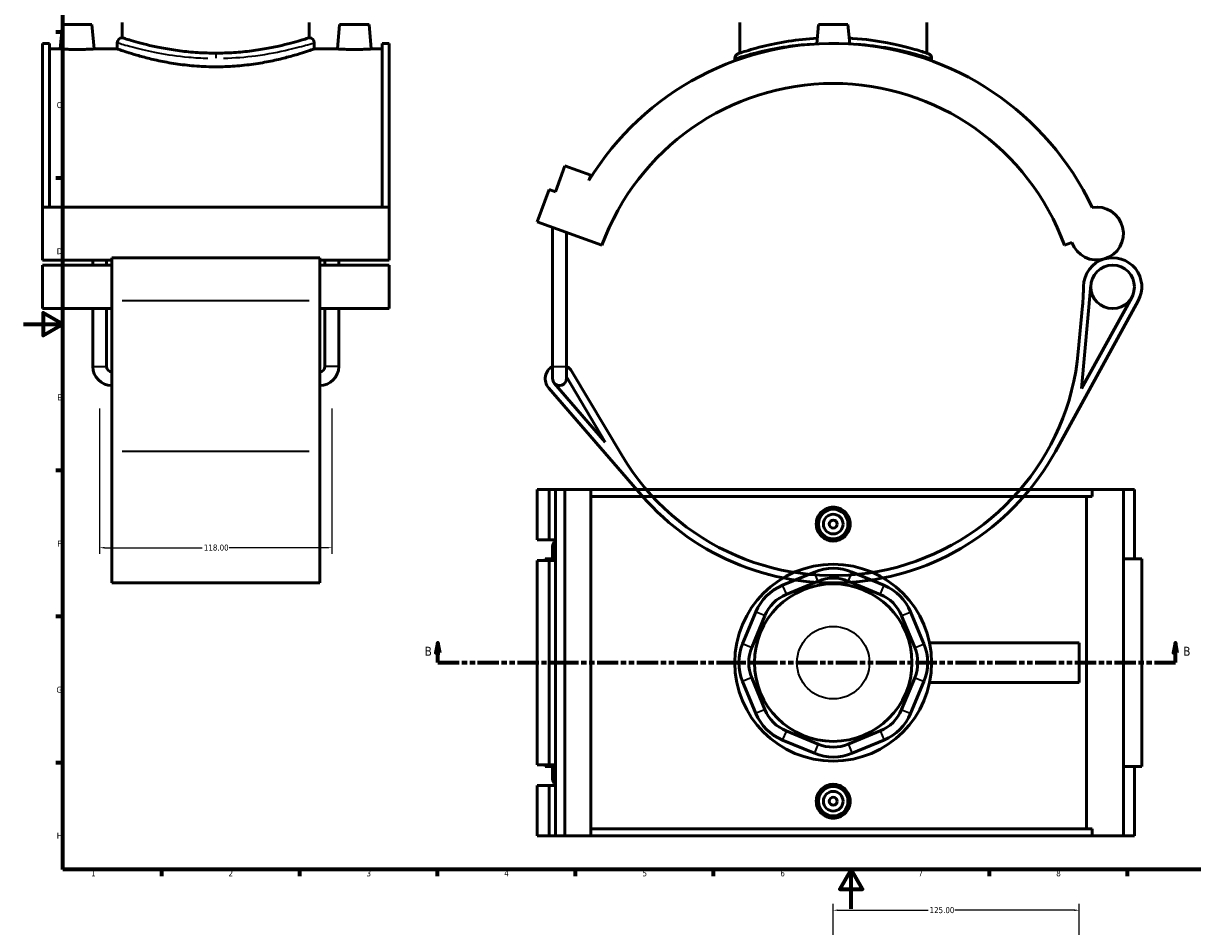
# Model space of a CAD drawing. Header units: millimetres. Extents: x 0 to 919, y -450 to 1036.
# Tile 2 of 5: x 0 to 594, y -9 to 450. Entities that reach past the tile are written whole.
import ezdxf

# ---------------------------------------------------------------- set-up
doc = ezdxf.new("R2010")
doc.units = ezdxf.units.MM
doc.linetypes.add('DOUBLE_DASH_CHAIN', pattern=[1.2403, 0.6614, -0.0827, 0.1654, -0.0827, 0.1654, -0.0827])
for name, color, linetype, lineweight in [('Border (ANSI)', 7, 'Continuous', 70), ('Dimension (ANSI)', 7, 'Continuous', 25), ('Section Line (ANSI)', 7, 'DOUBLE_DASH_CHAIN', 70), ('Visible (ANSI)', 7, 'Continuous', 50), ('Visible Narrow (ANSI)', 7, 'Continuous', 35)]:
    doc.layers.add(name, color=color, linetype=linetype, lineweight=lineweight)
doc.styles.add('Label Text (ANSI)', font='tahoma.ttf')
doc.styles.add('Note Text (ANSI)', font='tahoma.ttf')
doc.dimstyles.new('Default - mm (ANSI)', dxfattribs={"dimtxt": 3.048, "dimasz": 2.5, "dimexe": 3.175, "dimexo": 1.6002, "dimgap": 0.8, "dimtad": 0, "dimtoh": 1, "dimrnd": 1e-08, "dimzin": 4, "dimdsep": 46, "dimtxsty": 'Note Text (ANSI)', "dimcen": 0.09, "dimdle": 10, "dimclrd": 256, "dimclre": 256, "dimclrt": 256, "dimadec": 1, "dimazin": 1, "dimtfac": 1, "dimtofl": 0, "dimtmove": 0, "dimatfit": 3, "dimfxl": 1, "dimtolj": 1, "dimtzin": 4, "dimlwd": -1, "dimlwe": -1, "dimarcsym": 0})

# ---------------------------------------------------------------- blocks, each defined once
blk = doc.blocks.new('Borders Default Border')
at = {"layer": 'Border (ANSI)'}
for p, q in [((20, 445.5), (16.55, 445.5)), ((20, 371.25), (16.55, 371.25)), ((20, 222.75), (16.55, 222.75)), ((20, 148.5), (16.55, 148.5)), ((20, 74.25), (16.55, 74.25)), ((70.08, 20), (70.08, 16.55)), ((140.17, 20), (140.17, 16.55)), ((210.25, 20), (210.25, 16.55)), ((280.33, 20), (280.33, 16.55)), ((350.42, 20), (350.42, 16.55)), ((490.58, 20), (490.58, 16.55)), ((560.67, 20), (560.67, 16.55))]:
    blk.add_line(p, q, dxfattribs=at)
at = {"layer": 'Border (ANSI)', "flags": 128}
for points in [[(20, 20), (20, 574), (821, 574), (821, 20), (20, 20)], [(0, 297), (20, 297), (10, 302.77), (10, 291.23), (20, 297)], [(420.5, 0), (420.5, 20), (414.73, 10), (426.27, 10), (420.5, 20)]]:
    blk.add_lwpolyline(points, dxfattribs=at)
at = {"layer": 'Border (ANSI)', "color": 230, "true_color": 0xff0080, "char_height": 3.05, "attachment_point": 7, "style": 'Note Text (ANSI)'}
for s, insert in [('C', (16.95, 406.8)), ('D', (16.96, 332.6)), ('E', (17.21, 258.35)), ('F', (17.29, 184.1)), ('G', (16.81, 109.79)), ('H', (16.97, 35.6)), ('1', (34.35, 16.55)), ('2', (104.2, 16.55)), ('3', (174.26, 16.49)), ('4', (244.23, 16.55)), ('5', (314.48, 16.49)), ('6', (384.49, 16.49)), ('7', (454.6, 16.55)), ('8', (524.63, 16.48))]:
    blk.add_mtext(s, dxfattribs=dict(at, insert=insert))
blk = doc.blocks.new('2dTransSection0')
at = {"layer": 'Section Line (ANSI)', "linetype": 'Continuous'}
for p, q in [((210.52, 135.1), (209.52, 130.1)), ((210.52, 130.1), (210.52, 135.1)), ((211.52, 130.1), (210.52, 135.1)), ((585.12, 135.1), (584.12, 130.1)), ((585.12, 130.1), (585.12, 135.1)), ((586.12, 130.1), (585.12, 135.1)), ((209.52, 130.1), (211.52, 130.1)), ((210.52, 125.1), (210.52, 130.1)), ((210.52, 125.1), (221.14, 125.1)), ((574.5, 125.1), (585.12, 125.1)), ((584.12, 130.1), (586.12, 130.1)), ((585.12, 125.1), (585.12, 130.1))]:
    blk.add_line(p, q, dxfattribs=at)
at = {"layer": 'Section Line (ANSI)', "linetype": 'DOUBLE_DASH_CHAIN', "ltscale": 16.303146}
blk.add_line((210.52, 125.1), (585.12, 125.1), dxfattribs=at)
at = {"layer": 'Section Line (ANSI)', "linetype": 'Continuous', "flags": 128}
for points in [[(211.52, 130.1), (210.52, 135.1), (209.52, 130.1), (211.52, 130.1)], [(586.12, 130.1), (585.12, 135.1), (584.12, 130.1), (586.12, 130.1)]]:
    blk.add_lwpolyline(points, dxfattribs=at)
at = {"layer": 'Section Line (ANSI)'}
for points in [[(211.52, 130.1), (210.52, 135.1), (209.52, 130.1), (211.52, 130.1)], [(586.12, 130.1), (585.12, 135.1), (584.12, 130.1), (586.12, 130.1)]]:
    blk.add_solid(points, dxfattribs=at)
at = {"layer": 'Section Line (ANSI)', "char_height": 4.57, "attachment_point": 7, "style": 'Label Text (ANSI)'}
for insert in [(203.78, 128.6), (589.07, 128.6)]:
    blk.add_mtext('B', dxfattribs=dict(at, insert=insert))
blk = doc.blocks.new('*D8')
at = {"layer": 'Defpoints', "color": 0, "transparency": 16777216}
for p in [(38.72, 255.76), (156.72, 255.76), (156.72, 183.5)]:
    blk.add_point(p, dxfattribs=at)
at = {"layer": 'Dimension (ANSI)', "transparency": 16777216}
for p, q in [((38.72, 254.16), (38.72, 180.33)), ((156.72, 254.16), (156.72, 180.33)), ((41.22, 183.5), (90.88, 183.5)), ((154.22, 183.5), (104.56, 183.5))]:
    blk.add_line(p, q, dxfattribs=at)
for points in [[(41.22, 183.92), (41.22, 183.09), (38.72, 183.5)], [(154.22, 183.92), (154.22, 183.09), (156.72, 183.5)]]:
    blk.add_solid(points, dxfattribs=at)
at = {"layer": 'Dimension (ANSI)', "color": 230, "true_color": 0xff0080, "transparency": 16777216, "insert": (91.68, 185.1), "char_height": 3.048, "attachment_point": 1, "style": 'Note Text (ANSI)'}
blk.add_mtext('\\A1;118.00', dxfattribs=at)
blk = doc.blocks.new('*D11')
at = {"layer": 'Defpoints', "color": 0, "transparency": 16777216}
for p in [(536.34, -0.68), (411.34, -19.59), (536.34, -138.59)]:
    blk.add_point(p, dxfattribs=at)
at = {"layer": 'Dimension (ANSI)', "transparency": 16777216}
for p, q in [((411.34, -17.99), (411.34, 2.5)), ((536.34, -136.99), (536.34, 2.5)), ((413.84, -0.68), (459.5, -0.68)), ((533.84, -0.68), (473.18, -0.68))]:
    blk.add_line(p, q, dxfattribs=at)
for points in [[(413.84, -0.26), (413.84, -1.09), (411.34, -0.68)], [(533.84, -0.26), (533.84, -1.09), (536.34, -0.68)]]:
    blk.add_solid(points, dxfattribs=at)
at = {"layer": 'Dimension (ANSI)', "color": 230, "true_color": 0xff0080, "transparency": 16777216, "insert": (460.3, 0.91), "char_height": 3.048, "attachment_point": 1, "style": 'Note Text (ANSI)'}
blk.add_mtext('\\A1;125.00', dxfattribs=at)

msp = doc.modelspace()

# ---------------------------------------------------------------- linework, layer by layer
at = {"layer": 'Visible (ANSI)'}
for p, q in [((19.815, 449.382), (18.722, 436.882)), ((34.815, 449.382), (19.815, 449.382)), ((34.815, 449.382), (35.909, 436.882)), ((50.215, 442.582), (50.215, 450.382)), ((145.215, 442.582), (145.215, 450.382)), ((160.615, 449.382), (159.522, 436.882)), ((160.615, 449.382), (175.615, 449.382)), ((175.615, 449.382), (176.709, 436.882)), ((363.843, 434.764), (363.843, 450.382)), ((403.843, 449.382), (402.978, 439.491)), ((418.843, 449.382), (403.843, 449.382)), ((418.843, 449.382), (419.709, 439.491)), ((458.843, 434.764), (458.843, 450.382)), ((9.715, 439.732), (9.715, 356.582)), ((9.715, 439.732), (13.235, 439.732)), ((13.235, 356.582), (13.235, 439.732)), ((47.715, 440.082), (47.715, 436.882)), ((147.715, 440.082), (147.715, 436.882)), ((182.195, 356.582), (182.195, 439.732)), ((182.195, 439.732), (185.715, 439.732)), ((185.715, 439.732), (185.715, 356.582)), ((18.722, 436.882), (13.235, 436.882)), ((47.715, 436.882), (35.909, 436.882)), ((159.522, 436.882), (147.715, 436.882)), ((182.195, 436.882), (176.709, 436.882)), ((361.343, 432.122), (361.343, 430.862)), ((461.343, 432.122), (461.343, 430.862)), ((270.267, 364.353), (275.055, 377.509)), ((275.055, 377.509), (288.211, 372.721)), ((288.211, 372.721), (287.233, 370.035)), ((260.992, 349.106), (266.978, 365.55)), ((266.978, 365.55), (270.267, 364.353)), ((9.715, 356.582), (9.715, 329.659)), ((185.715, 356.582), (9.715, 356.582)), ((185.715, 329.659), (185.715, 356.582)), ((260.992, 349.106), (293.882, 337.135)), ((268.819, 275.542), (268.819, 346.257)), ((275.819, 275.542), (275.819, 343.709)), ((528.805, 337.135), (532.6, 338.516)), ((44.915, 329.659), (9.715, 329.659)), ((9.715, 327.068), (9.715, 304.953)), ((44.915, 327.068), (9.715, 327.068)), ((35.255, 327.068), (35.255, 329.659)), ((42.255, 327.068), (42.255, 329.659)), ((44.915, 330.818), (44.915, 308.876)), ((150.515, 330.818), (44.915, 330.818)), ((150.515, 308.876), (150.515, 330.818)), ((185.715, 329.659), (150.515, 329.659)), ((185.715, 327.068), (150.515, 327.068)), ((153.175, 327.068), (153.175, 329.659)), ((160.175, 327.068), (160.175, 329.659)), ((185.715, 304.953), (185.715, 327.068)), ((537.456, 264.31), (542.25, 317.012)), ((44.915, 232.353), (44.915, 308.876)), ((150.515, 308.876), (150.515, 232.353)), ((524.166, 232.353), (566.238, 308.876)), ((562.952, 310.683), (537.456, 264.31)), ((44.915, 304.953), (9.715, 304.953)), ((35.255, 275.542), (35.255, 304.953)), ((42.255, 275.542), (42.255, 304.953)), ((185.715, 304.953), (150.515, 304.953)), ((153.175, 275.542), (153.175, 304.953)), ((160.175, 275.542), (160.175, 304.953)), ((537.951, 306.385), (535.829, 283.059)), ((268.819, 275.542), (268.819, 269.382)), ((275.819, 269.382), (275.819, 275.542)), ((275.819, 270.345), (295.588, 237.133)), ((303.931, 230.447), (278.549, 273.091)), ((266.836, 264.639), (313.969, 210.151)), ((295.588, 237.133), (269.672, 267.093)), ((44.915, 232.353), (44.915, 165.632)), ((150.515, 165.632), (150.515, 232.353)), ((260.992, 213.101), (260.992, 187.551)), ((260.992, 213.101), (266.978, 213.101)), ((266.978, 213.101), (270.267, 213.101)), ((266.978, 213.101), (266.978, 187.551)), ((270.267, 213.101), (270.267, 187.551)), ((270.267, 213.101), (275.055, 213.101)), ((275.055, 213.101), (275.055, 37.101)), ((275.055, 213.101), (288.211, 213.101)), ((288.211, 213.101), (288.211, 37.101)), ((288.211, 213.101), (542.817, 213.101)), ((542.817, 209.581), (288.211, 209.581)), ((540.053, 40.621), (540.053, 209.581)), ((558.711, 213.101), (542.817, 213.101)), ((542.817, 209.581), (542.817, 213.101)), ((564.32, 213.101), (558.711, 213.101)), ((558.711, 213.101), (558.711, 37.101)), ((564.32, 213.101), (564.32, 177.901)), ((260.992, 187.551), (266.978, 187.551)), ((266.978, 187.551), (270.267, 187.551)), ((270.267, 187.551), (270.267, 186.896)), ((270.267, 186.896), (270.267, 181.225)), ((268.819, 184.061), (268.819, 177.901)), ((270.267, 181.225), (270.267, 177.051)), ((266.978, 177.051), (260.992, 177.051)), ((260.992, 177.051), (260.992, 73.151)), ((270.267, 177.901), (265.069, 177.901)), ((265.069, 177.901), (265.069, 177.051)), ((270.267, 177.051), (266.978, 177.051)), ((266.978, 177.051), (266.978, 73.151)), ((270.267, 177.051), (270.267, 73.151)), ((568.07, 177.901), (558.711, 177.901)), ((568.07, 177.901), (568.07, 72.301)), ((401.776, 171.138), (385.555, 164.419)), ((387.468, 159.799), (403.69, 166.518)), ((418.997, 166.518), (435.218, 159.799)), ((437.131, 164.419), (420.91, 171.138)), ((150.515, 165.632), (44.915, 165.632)), ((372.025, 150.889), (365.306, 134.668)), ((369.925, 132.754), (376.644, 148.975)), ((446.042, 148.975), (452.761, 132.754)), ((457.38, 134.668), (450.661, 150.889)), ((460.333, 135.101), (536.343, 135.101)), ((536.343, 115.101), (536.343, 135.101)), ((365.306, 115.533), (372.025, 99.312)), ((376.644, 101.226), (369.925, 117.447)), ((452.761, 117.447), (446.042, 101.226)), ((450.661, 99.312), (457.38, 115.533)), ((460.333, 115.101), (536.343, 115.101)), ((403.69, 83.683), (387.468, 90.402)), ((435.218, 90.402), (418.997, 83.683)), ((385.555, 85.782), (401.776, 79.063)), ((420.91, 79.063), (437.131, 85.782)), ((260.992, 73.151), (266.978, 73.151)), ((265.069, 73.151), (265.069, 72.301)), ((265.069, 72.301), (270.267, 72.301)), ((266.978, 73.151), (270.267, 73.151)), ((268.819, 72.301), (268.819, 66.141)), ((270.267, 73.151), (270.267, 68.976)), ((558.711, 72.301), (568.07, 72.301)), ((564.32, 72.301), (564.32, 37.101)), ((270.267, 68.976), (270.267, 63.305)), ((266.978, 62.651), (260.992, 62.651)), ((260.992, 62.651), (260.992, 37.101)), ((270.267, 62.651), (266.978, 62.651)), ((266.978, 62.651), (266.978, 37.101)), ((270.267, 63.305), (270.267, 62.651)), ((270.267, 62.651), (270.267, 37.101)), ((260.992, 37.101), (266.978, 37.101)), ((266.978, 37.101), (270.267, 37.101)), ((270.267, 37.101), (275.055, 37.101)), ((275.055, 37.101), (288.211, 37.101)), ((542.817, 40.621), (288.211, 40.621)), ((288.211, 37.101), (542.817, 37.101)), ((542.817, 37.101), (542.817, 40.621)), ((542.817, 37.101), (558.711, 37.101)), ((558.711, 37.101), (564.32, 37.101))]:
    msp.add_line(p, q, dxfattribs=at)
for centre, radius in [((553.262, 316.01), 11.058), ((411.343, 195.501), 7.5), ((411.343, 195.501), 5), ((411.343, 195.501), 2), ((411.343, 125.101), 50), ((411.343, 125.101), 40), ((411.343, 54.701), 7.5), ((411.343, 54.701), 5), ((411.343, 54.701), 2)]:
    msp.add_circle(centre, radius, dxfattribs=at)
for centre, radius, start, end in [((50.215, 440.082), 2.5, 90, 180), ((145.215, 440.082), 2.5, 0, 90), ((411.343, 294.382), 145.35, 25.23957, 148.635123), ((363.843, 432.122), 2.5, 109.026919, 180), ((458.843, 432.122), 2.5, 0, 70.973081), ((411.343, 294.382), 125, 20, 160), ((545.249, 343.12), 13.462, 200, 100.409924), ((553.262, 316.01), 14.808, 106.466251, 179.304229), ((553.262, 316.01), 14.808, 331.198046, 106.466251), ((413.465, 317.708), 125, 354.802602, 359.304229), ((411.343, 294.382), 125, 210.762449, 354.802602), ((44.915, 275.542), 9.66, 180, 270), ((44.915, 275.542), 2.66, 180, 270), ((150.515, 275.542), 9.66, 270, 0), ((150.515, 275.542), 2.66, 270, 0), ((272.319, 269.382), 7.25, 118.865727, 220.860727), ((272.319, 269.382), 7.25, 30.762449, 61.134273), ((272.319, 269.382), 3.5, 180, 220.860727), ((272.319, 269.382), 3.5, 220.860727, 0), ((411.343, 294.382), 128.75, 220.860727, 331.198046), ((272.319, 184.061), 3.5, 125.896952, 234.103048), ((411.343, 148.041), 25, 67.5, 112.5), ((411.343, 148.041), 20, 67.5, 112.5), ((395.122, 141.322), 25, 112.5, 157.5), ((427.564, 141.322), 25, 22.5, 67.5), ((395.122, 141.322), 20, 112.5, 157.5), ((427.564, 141.322), 20, 22.5, 67.5), ((388.403, 125.101), 25, 157.5, 202.5), ((388.403, 125.101), 20, 157.5, 202.5), ((434.283, 125.101), 20, 337.5, 22.5), ((434.283, 125.101), 25, 337.5, 22.5), ((395.122, 108.879), 20, 202.5, 247.5), ((427.564, 108.879), 20, 292.5, 337.5), ((395.122, 108.879), 25, 202.5, 247.5), ((427.564, 108.879), 25, 292.5, 337.5), ((411.343, 102.16), 20, 247.5, 292.5), ((411.343, 102.16), 25, 247.5, 292.5), ((272.319, 66.141), 3.5, 125.896952, 234.103048)]:
    msp.add_arc(centre, radius, start, end, dxfattribs=at)
for points, knots in [([(145.215, 442.582), (145.215, 442.582), (144.926, 442.489), (143.713, 442.107), (142.79, 441.819), (140.36, 441.094), (138.85, 440.657), (135.37, 439.717), (133.399, 439.214), (129.206, 438.238), (126.836, 437.73), (121.67, 436.77), (118.874, 436.32), (113.029, 435.567), (109.976, 435.265), (103.822, 434.863), (100.721, 434.764), (97.715, 434.764), (94.71, 434.764), (91.609, 434.863), (85.454, 435.265), (82.401, 435.567), (76.557, 436.32), (73.761, 436.77), (68.595, 437.73), (66.225, 438.238), (62.031, 439.214), (60.061, 439.717), (56.58, 440.657), (55.071, 441.094), (52.64, 441.819), (51.718, 442.107), (50.505, 442.489), (50.215, 442.582), (50.215, 442.582)], [21.6371135, 21.6371135, 21.6371135, 21.6371135, 22.5384826, 22.5384826, 23.4398518, 23.4398518, 24.3412209, 24.3412209, 25.2425901, 25.2425901, 26.1443137, 26.1443137, 27.0460374, 27.0460374, 27.947761, 27.947761, 28.8494846, 28.8494846, 28.8494846, 29.7512083, 29.7512083, 30.6529319, 30.6529319, 31.5546555, 31.5546555, 32.4563792, 32.4563792, 33.3577483, 33.3577483, 34.2591175, 34.2591175, 35.1604866, 35.1604866, 36.0618558, 36.0618558, 36.0618558, 36.0618558]), ([(403.229, 442.36), (398.14, 442.079), (393.206, 441.54), (383.68, 440.066), (379.176, 439.101), (370.883, 437.029), (367.42, 435.941), (363.814, 434.763), (363.031, 434.489), (363.029, 434.486)], [23.6069803, 23.6069803, 23.6069803, 23.6069803, 25.1495428, 25.1495428, 26.8542456, 26.8542456, 28.9014876, 28.9014876, 30.3945513, 30.3945513, 30.3945513, 30.3945513]), ([(459.658, 434.486), (459.658, 434.486), (459.027, 434.708), (456.245, 435.626), (453.74, 436.429), (447.255, 438.204), (443.317, 439.164), (433.567, 441.005), (427.539, 441.831), (420.625, 442.293), (420.042, 442.328), (419.458, 442.36)], [15.1972826, 15.1972826, 15.1972826, 15.1972826, 16.5367532, 16.5367532, 18.2288318, 18.2288318, 19.8736745, 19.8736745, 21.8076954, 21.8076954, 21.9848709, 21.9848709, 21.9848709, 21.9848709]), ([(27.315, 436.622), (26.234, 436.622), (25.082, 436.635), (22.963, 436.685), (21.996, 436.72), (20.472, 436.785), (19.812, 436.82), (18.937, 436.869), (18.722, 436.882), (18.722, 436.882)], [2.5937958, 2.5937958, 2.5937958, 2.5937958, 2.9181186, 2.9181186, 3.2424413, 3.2424413, 3.5665675, 3.5665675, 3.8906938, 3.8906938, 3.8906938, 3.8906938]), ([(35.909, 436.882), (35.909, 436.882), (35.694, 436.869), (34.819, 436.82), (34.159, 436.785), (32.634, 436.72), (31.668, 436.685), (29.549, 436.635), (28.396, 436.622), (27.315, 436.622)], [6.4844896, 6.4844896, 6.4844896, 6.4844896, 6.8086158, 6.8086158, 7.1327421, 7.1327421, 7.4570648, 7.4570648, 7.7813875, 7.7813875, 7.7813875, 7.7813875]), ([(97.715, 427.822), (94.546, 427.822), (91.278, 427.938), (84.796, 428.407), (81.581, 428.76), (75.431, 429.636), (72.49, 430.16), (67.057, 431.273), (64.565, 431.862), (60.156, 432.991), (58.083, 433.572), (54.422, 434.659), (52.832, 435.163), (50.272, 436), (49.3, 436.333), (48.021, 436.774), (47.715, 436.882), (47.715, 436.882)], [0, 0, 0, 0, 0.9508099, 0.9508099, 1.9016199, 1.9016199, 2.8524298, 2.8524298, 3.8032398, 3.8032398, 4.7535016, 4.7535016, 5.7037635, 5.7037635, 6.6540253, 6.6540253, 7.6042872, 7.6042872, 7.6042872, 7.6042872]), ([(147.715, 436.882), (147.715, 436.882), (147.409, 436.774), (146.131, 436.333), (145.158, 436), (142.598, 435.163), (141.009, 434.659), (137.347, 433.572), (135.275, 432.991), (130.865, 431.862), (128.374, 431.273), (122.941, 430.16), (119.999, 429.636), (113.849, 428.76), (110.635, 428.407), (104.153, 427.938), (100.885, 427.822), (97.715, 427.822)], [22.8128616, 22.8128616, 22.8128616, 22.8128616, 23.7631235, 23.7631235, 24.7133853, 24.7133853, 25.6636472, 25.6636472, 26.613909, 26.613909, 27.564719, 27.564719, 28.5155289, 28.5155289, 29.4663389, 29.4663389, 30.4171488, 30.4171488, 30.4171488, 30.4171488]), ([(168.115, 436.622), (167.034, 436.622), (165.882, 436.635), (163.763, 436.685), (162.796, 436.72), (161.272, 436.785), (160.612, 436.82), (159.737, 436.869), (159.522, 436.882), (159.522, 436.882)], [0, 0, 0, 0, 0.3243227, 0.3243227, 0.6486455, 0.6486455, 0.9727717, 0.9727717, 1.2968979, 1.2968979, 1.2968979, 1.2968979]), ([(176.709, 436.882), (176.709, 436.882), (176.494, 436.869), (175.619, 436.82), (174.959, 436.785), (173.434, 436.72), (172.468, 436.685), (170.349, 436.635), (169.196, 436.622), (168.115, 436.622)], [3.8906938, 3.8906938, 3.8906938, 3.8906938, 4.21482, 4.21482, 4.5389462, 4.5389462, 4.863269, 4.863269, 5.1875917, 5.1875917, 5.1875917, 5.1875917]), ([(419.96, 195.501), (419.96, 194.419), (419.743, 193.267), (418.861, 191.148), (418.197, 190.181), (416.666, 188.657), (415.697, 187.997), (413.576, 187.122), (412.424, 186.907), (410.263, 186.907), (409.11, 187.122), (406.989, 187.997), (406.021, 188.657), (404.49, 190.181), (403.825, 191.148), (402.944, 193.267), (402.727, 194.419), (402.727, 196.582), (402.944, 197.734), (403.825, 199.853), (404.49, 200.82), (406.021, 202.344), (406.989, 203.004), (409.11, 203.879), (410.263, 204.094), (412.424, 204.094), (413.576, 203.879), (415.697, 203.004), (416.666, 202.344), (418.197, 200.82), (418.861, 199.853), (419.743, 197.734), (419.96, 196.582), (419.96, 195.501)], [0, 0, 0, 0, 0.3243227, 0.3243227, 0.6486455, 0.6486455, 0.9727717, 0.9727717, 1.2968979, 1.2968979, 1.6210242, 1.6210242, 1.9451504, 1.9451504, 2.2694731, 2.2694731, 2.5937958, 2.5937958, 2.9181186, 2.9181186, 3.2424413, 3.2424413, 3.5665675, 3.5665675, 3.8906938, 3.8906938, 4.21482, 4.21482, 4.5389462, 4.5389462, 4.863269, 4.863269, 5.1875917, 5.1875917, 5.1875917, 5.1875917]), ([(419.96, 54.701), (419.96, 53.619), (419.743, 52.467), (418.861, 50.348), (418.197, 49.381), (416.666, 47.857), (415.697, 47.197), (413.576, 46.322), (412.424, 46.107), (410.263, 46.107), (409.11, 46.322), (406.989, 47.197), (406.021, 47.857), (404.49, 49.381), (403.825, 50.348), (402.944, 52.467), (402.727, 53.619), (402.727, 54.701), (402.727, 55.782), (402.944, 56.934), (403.825, 59.053), (404.49, 60.02), (406.021, 61.544), (406.989, 62.204), (409.11, 63.079), (410.263, 63.294), (412.424, 63.294), (413.576, 63.079), (415.697, 62.204), (416.666, 61.544), (418.197, 60.02), (418.861, 59.053), (419.743, 56.934), (419.96, 55.782), (419.96, 54.701)], [2.5937958, 2.5937958, 2.5937958, 2.5937958, 2.9181186, 2.9181186, 3.2424413, 3.2424413, 3.5665675, 3.5665675, 3.8906938, 3.8906938, 4.21482, 4.21482, 4.5389462, 4.5389462, 4.863269, 4.863269, 5.1875917, 5.1875917, 5.1875917, 5.5119144, 5.5119144, 5.8362371, 5.8362371, 6.1603634, 6.1603634, 6.4844896, 6.4844896, 6.8086158, 6.8086158, 7.1327421, 7.1327421, 7.4570648, 7.4570648, 7.7813875, 7.7813875, 7.7813875, 7.7813875])]:
    msp.add_open_spline(points, degree=3, knots=knots, dxfattribs=at)
at = {"layer": 'Visible Narrow (ANSI)'}
for p, q in [((97.715, 434.431), (97.715, 432.277)), ((145.235, 308.876), (50.195, 308.876)), ((35.298, 275.542), (42.212, 275.542)), ((160.132, 275.542), (153.218, 275.542)), ((268.862, 275.542), (275.776, 275.542)), ((145.235, 232.353), (50.195, 232.353)), ((403.594, 166.749), (401.872, 170.907)), ((419.093, 166.749), (420.815, 170.907)), ((385.651, 164.188), (387.373, 160.03)), ((435.314, 160.03), (437.036, 164.188)), ((376.413, 149.071), (372.256, 150.793)), ((446.273, 149.071), (450.43, 150.793)), ((369.694, 132.85), (365.537, 134.572)), ((452.992, 132.85), (457.149, 134.572)), ((369.694, 117.351), (365.537, 115.629)), ((452.992, 117.351), (457.149, 115.629)), ((376.413, 101.13), (372.256, 99.408)), ((446.273, 101.13), (450.43, 99.408)), ((387.373, 90.171), (385.651, 86.013)), ((435.314, 90.171), (437.036, 86.013)), ((403.594, 83.452), (401.872, 79.294)), ((419.093, 83.452), (420.815, 79.294))]:
    msp.add_line(p, q, dxfattribs=at)
msp.add_circle((411.343, 125.101), 18.413, dxfattribs=at)
msp.add_arc((458.843, 432.122), 2.5, 3.548654, 67.424427, dxfattribs=at)
for points, knots in [([(47.873, 440.032), (48.04, 439.981), (48.338, 439.89), (50.135, 439.344), (52.827, 438.531), (59.809, 436.722), (63.795, 435.778), (73.047, 434.033), (78.352, 433.243), (87.161, 432.454), (90.449, 432.261), (93.766, 432.174)], [-22.4159935, -22.4159935, -22.4159935, -22.4159935, -21.8076954, -21.8076954, -19.8736745, -19.8736745, -18.2288318, -18.2288318, -16.5367532, -16.5367532, -15.5772147, -15.5772147, -15.5772147, -15.5772147]), ([(93.963, 434.538), (90.812, 434.626), (87.689, 434.823), (79.32, 435.626), (74.281, 436.429), (65.491, 438.204), (61.704, 439.164), (55.071, 441.005), (52.514, 441.831), (50.807, 442.387), (50.522, 442.48), (50.364, 442.533)], [15.5772147, 15.5772147, 15.5772147, 15.5772147, 16.5367532, 16.5367532, 18.2288318, 18.2288318, 19.8736745, 19.8736745, 21.8076954, 21.8076954, 22.4159935, 22.4159935, 22.4159935, 22.4159935]), ([(145.066, 442.532), (144.694, 442.408), (143.628, 442.055), (139.804, 440.866), (136.707, 439.941), (128.417, 437.857), (122.98, 436.693), (112.071, 435.159), (106.809, 434.692), (101.467, 434.54)], [38.3731357, 38.3731357, 38.3731357, 38.3731357, 39.796702, 39.796702, 41.5635688, 41.5635688, 43.5845844, 43.5845844, 45.2119155, 45.2119155, 45.2119155, 45.2119155]), ([(101.664, 432.175), (107.288, 432.325), (112.826, 432.784), (124.31, 434.292), (130.033, 435.437), (138.759, 437.486), (142.019, 438.395), (146.044, 439.563), (147.166, 439.911), (147.558, 440.033)], [-45.2119155, -45.2119155, -45.2119155, -45.2119155, -43.5845844, -43.5845844, -41.5635688, -41.5635688, -39.796702, -39.796702, -38.3731357, -38.3731357, -38.3731357, -38.3731357]), ([(361.471, 432.166), (361.755, 432.26), (362.515, 432.506), (365.888, 433.553), (369.472, 434.622), (378.054, 436.66), (382.716, 437.608), (391.562, 438.908), (395.492, 439.351), (399.557, 439.65)], [-30.0548562, -30.0548562, -30.0548562, -30.0548562, -28.9014876, -28.9014876, -26.8542456, -26.8542456, -25.1495428, -25.1495428, -23.940343, -23.940343, -23.940343, -23.940343]), ([(423.131, 439.651), (429.106, 439.212), (434.783, 438.452), (444.432, 436.722), (448.507, 435.778), (455.219, 434.033), (457.811, 433.243), (460.367, 432.442), (460.972, 432.245), (461.218, 432.164)], [-21.6515075, -21.6515075, -21.6515075, -21.6515075, -19.8736745, -19.8736745, -18.2288318, -18.2288318, -16.5367532, -16.5367532, -15.5369786, -15.5369786, -15.5369786, -15.5369786])]:
    msp.add_open_spline(points, degree=3, knots=knots, dxfattribs=at)

# ---------------------------------------------------------------- block references
msp.add_blockref('Borders Default Border', (0, 0))
at = {"layer": 'Section Line (ANSI)'}
msp.add_blockref('2dTransSection0', (0, 0), dxfattribs=at)

# ---------------------------------------------------------------- dimensions: what is measured, and where the dimension line sits
at = {"layer": 'Dimension (ANSI)'}
dim = msp.add_linear_dim(base=(156.715, 183.504), p1=(38.715, 255.757), p2=(156.715, 255.757), dimstyle='Default - mm (ANSI)', override={"dimtoh": 0, "dimdec": 2, "dimtp": 0, "dimtm": 0, "dimtdec": 2, "dimatfit": 1}, dxfattribs=at)
dim.commit()
dim.dimension.update_dxf_attribs({"geometry": '*D8', "text_midpoint": (97.715, 183.504), "dimtype": 160})
dim = msp.add_linear_dim(base=(536.343, -0.677), p1=(411.343, -19.586), p2=(536.343, -138.586), angle=180, dimstyle='Default - mm (ANSI)', override={"dimtoh": 0, "dimdec": 2, "dimtp": 0, "dimtm": 0, "dimtdec": 2, "dimatfit": 1}, dxfattribs=at)
dim.commit()
dim.dimension.update_dxf_attribs({"geometry": '*D11', "text_midpoint": (466.343, -0.677), "dimtype": 160})

doc.saveas('drawing.dxf')
